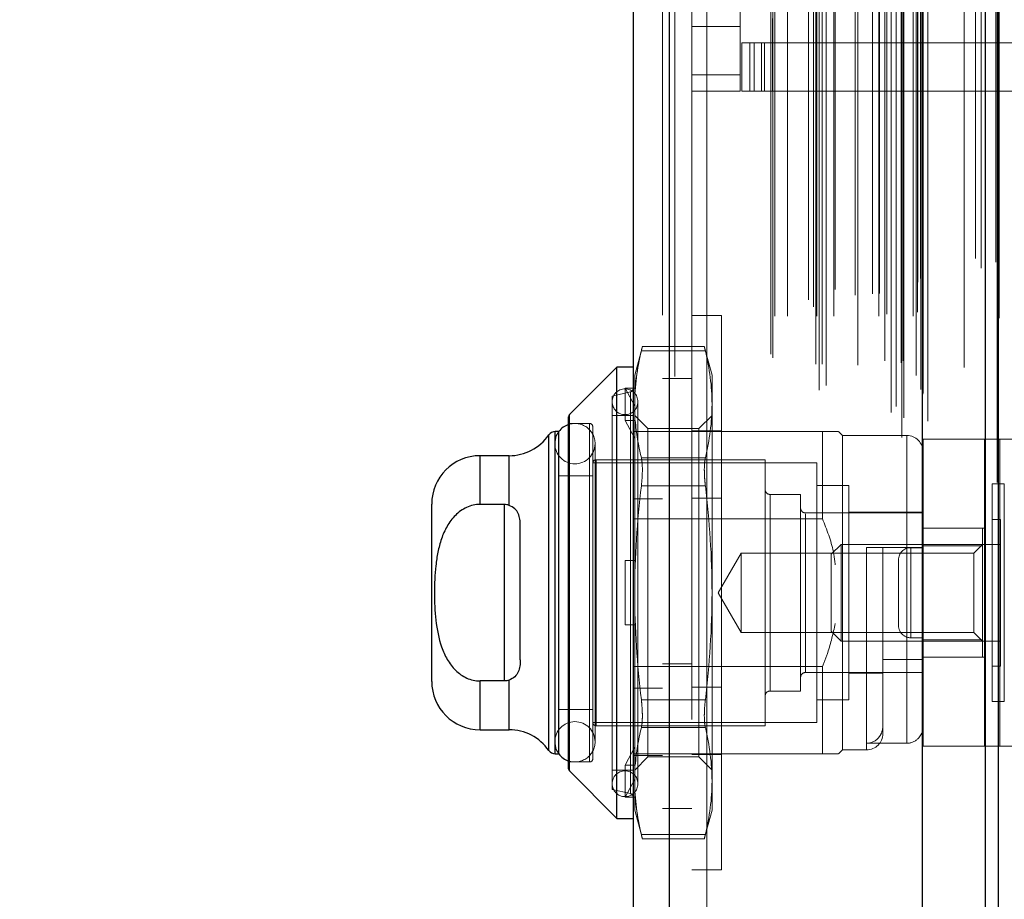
# Model space of a CAD drawing. Header units: inches. Extents: x 0.2 to 10.8, y 0.2 to 8.2.
# Tile 114 of 145: x 5.84 to 5.973, y 3.234 to 3.354. Entities that reach past the tile are written whole.
import ezdxf

# ---------------------------------------------------------------- set-up
doc = ezdxf.new("R2010")
doc.units = ezdxf.units.IN
doc.header["$MEASUREMENT"] = 0
doc.linetypes.add('HIDDEN', pattern=[0.07500000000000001, 0.05, -0.025])
doc.layers.add('DIMENSIONS', color=140, linetype='Continuous')
doc.styles.add('SLDTEXTSTYLE0', font='TXT', dxfattribs={"width": 0.7})
doc.dimstyles.new('SLDDIMSTYLE0', dxfattribs={"dimtxt": 0.0849609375, "dimasz": 0.13, "dimexe": 0, "dimexo": 0.0625, "dimgap": 0.021240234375, "dimtad": 0, "dimtih": 1, "dimtoh": 1, "dimlfac": 18, "dimrnd": 1e-09, "dimzin": 12, "dimdsep": 46, "dimtxsty": 'SLDTEXTSTYLE0', "dimsah": 1, "dimcen": 0.09, "dimadec": 0, "dimazin": 3, "dimtfac": 1, "dimtofl": 0, "dimtmove": 0, "dimatfit": 3, "dimfxl": 0, "dimfrac": 2, "dimtolj": 1, "dimtzin": 12, "dimarcsym": 0})

# ---------------------------------------------------------------- blocks, each defined once
blk = doc.blocks.new('_D_18')
at = {"layer": 'DIMENSIONS'}
for p, q in [((5.941035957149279, 4.907140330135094), (5.512801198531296, 4.907140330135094)), ((5.637801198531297, 4.907140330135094), (5.637801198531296, 4.093878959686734)), ((5.476227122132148, 3.939828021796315), (5.447697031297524, 3.939828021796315)), ((5.447697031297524, 3.939828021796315), (5.447697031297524, 3.804797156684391)), ((5.799375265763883, 3.939828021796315), (5.827905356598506, 3.939828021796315)), ((5.827905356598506, 3.939828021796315), (5.827905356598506, 3.804797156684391)), ((5.447697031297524, 3.804797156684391), (5.476227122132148, 3.804797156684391)), ((5.827905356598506, 3.804797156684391), (5.799375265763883, 3.804797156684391)), ((5.637801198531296, 3.213584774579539), (5.637801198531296, 3.785777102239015)), ((5.941035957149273, 3.213584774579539), (5.512801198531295, 3.213584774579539))]:
    blk.add_line(p, q, dxfattribs=at)
for points in [[(5.637801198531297, 4.907140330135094), (5.617801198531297, 4.777140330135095), (5.657801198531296, 4.777140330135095)], [(5.637801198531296, 3.213584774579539), (5.657801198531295, 3.343584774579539), (5.617801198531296, 3.343584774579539)]]:
    blk.add_solid(points, dxfattribs=at)
at = {"layer": 'DIMENSIONS', "char_height": 0.08333333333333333, "attachment_point": 1, "style": 'SLDTEXTSTYLE0'}
for s, insert in [('30.48', (5.476227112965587, 4.066270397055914)), ('774.3', (5.476227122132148, 3.912219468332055))]:
    blk.add_mtext(s, dxfattribs=dict(at, insert=insert))
blk = doc.blocks.new('_D_19')
at = {"layer": 'DIMENSIONS'}
for p, q in [((5.920647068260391, 4.983973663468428), (5.139392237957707, 4.983973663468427)), ((5.264392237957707, 4.983973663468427), (5.264392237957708, 4.566917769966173)), ((5.102818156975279, 4.436786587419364), (5.074288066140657, 4.436786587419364)), ((5.074288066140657, 4.436786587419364), (5.074288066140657, 4.301755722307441)), ((5.425966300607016, 4.436786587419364), (5.454496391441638, 4.436786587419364)), ((5.454496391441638, 4.436786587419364), (5.454496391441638, 4.301755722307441)), ((5.074288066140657, 4.301755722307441), (5.102818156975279, 4.301755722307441)), ((5.454496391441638, 4.301755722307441), (5.425966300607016, 4.301755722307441)), ((5.26439223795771, 3.136695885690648), (5.264392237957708, 4.147704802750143)), ((5.920647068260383, 3.13669588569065), (5.139392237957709, 3.136695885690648))]:
    blk.add_line(p, q, dxfattribs=at)
for points in [[(5.264392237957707, 4.983973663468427), (5.244392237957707, 4.853973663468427), (5.284392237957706, 4.853973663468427)], [(5.26439223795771, 3.136695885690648), (5.28439223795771, 3.266695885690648), (5.244392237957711, 3.266695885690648)]]:
    blk.add_solid(points, dxfattribs=at)
at = {"layer": 'DIMENSIONS', "char_height": 0.08333333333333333, "attachment_point": 1, "style": 'SLDTEXTSTYLE0'}
for s, insert in [('33.25', (5.102818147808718, 4.563228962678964)), ('844.6', (5.102818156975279, 4.409178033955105)), ('OPENING', (5.002355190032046, 4.255127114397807))]:
    blk.add_mtext(s, dxfattribs=dict(at, insert=insert))

msp = doc.modelspace()

# ---------------------------------------------------------------- linework, layer by layer
at = {"color": 7, "linetype": 'Continuous', "lineweight": 25}
for p, q in [((5.97064706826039, 3.081751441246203), (5.97064706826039, 5.038695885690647)), ((5.972404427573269, 3.081751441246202), (5.972404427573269, 5.038868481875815)), ((5.962111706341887, 3.099154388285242), (5.962111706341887, 5.021559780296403)), ((5.927764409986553, 3.105210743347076), (5.927764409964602, 5.015503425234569)), ((5.922806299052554, 5.013539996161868), (5.922806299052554, 3.107174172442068)), ((5.920619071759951, 3.306485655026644), (5.914185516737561, 3.300052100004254)), ((5.922806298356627, 3.306485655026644), (5.920619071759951, 3.306485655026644)), ((5.920619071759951, 3.245243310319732), (5.920619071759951, 3.306485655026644)), ((5.914057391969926, 3.251986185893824), (5.914057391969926, 3.299742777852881)), ((5.914185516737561, 3.251676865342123), (5.914185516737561, 3.300052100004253)), ((5.911353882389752, 3.254460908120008), (5.911353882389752, 3.297268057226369)), ((5.91272537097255, 3.297736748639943), (5.912251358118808, 3.297736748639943)), ((5.912251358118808, 3.253992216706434), (5.912251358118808, 3.297736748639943)), ((5.912745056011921, 3.253992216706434), (5.912745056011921, 3.297736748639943)), ((5.90596902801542, 3.294455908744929), (5.902027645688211, 3.294455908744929)), ((5.902027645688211, 3.287844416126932), (5.902027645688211, 3.294455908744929)), ((5.90596902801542, 3.287722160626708), (5.90596902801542, 3.294455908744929)), ((5.895465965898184, 3.263834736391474), (5.895465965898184, 3.287894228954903)), ((5.905308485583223, 3.287844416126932), (5.902027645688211, 3.287844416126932)), ((5.905308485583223, 3.287844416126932), (5.905308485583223, 3.263884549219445)), ((5.907495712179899, 3.266739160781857), (5.907495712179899, 3.284989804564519)), ((5.905308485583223, 3.263884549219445), (5.902027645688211, 3.263884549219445)), ((5.902027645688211, 3.257273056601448), (5.902027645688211, 3.263884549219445)), ((5.90596902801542, 3.257273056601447), (5.90596902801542, 3.264006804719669)), ((5.902027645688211, 3.257273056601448), (5.90596902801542, 3.257273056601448)), ((5.912251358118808, 3.253992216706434), (5.91272537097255, 3.253992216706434)), ((5.914185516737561, 3.251676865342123), (5.920619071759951, 3.245243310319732)), ((5.920619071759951, 3.245243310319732), (5.922806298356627, 3.245243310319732))]:
    msp.add_line(p, q, dxfattribs=at)
at = {"color": 7, "linetype": 'HIDDEN', "lineweight": 18}
for p, q in [((5.972404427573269, 3.081751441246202), (5.972404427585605, 5.038868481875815)), ((5.972234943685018, 3.090840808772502), (5.972234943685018, 5.029873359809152)), ((5.959294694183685, 3.096931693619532), (5.959294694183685, 5.023782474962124)), ((5.959294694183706, 3.096931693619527), (5.959294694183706, 5.023782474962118)), ((5.959578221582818, 3.099601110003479), (5.959578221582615, 5.021113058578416)), ((5.962806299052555, 3.09915438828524), (5.962806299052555, 5.021559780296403)), ((5.957869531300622, 3.100310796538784), (5.957869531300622, 5.020403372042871)), ((5.959238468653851, 5.021053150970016), (5.959238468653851, 3.099661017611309)), ((5.970064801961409, 5.019903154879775), (5.970064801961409, 3.100818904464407)), ((5.958531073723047, 3.10114738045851), (5.958531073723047, 5.019592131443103)), ((5.948086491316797, 3.103353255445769), (5.948086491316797, 5.017360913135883)), ((5.961861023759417, 3.103453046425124), (5.961861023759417, 5.017261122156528)), ((5.961861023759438, 3.103453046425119), (5.961861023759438, 5.017261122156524)), ((5.962162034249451, 3.102810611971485), (5.962162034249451, 5.017903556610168)), ((5.962179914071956, 3.102950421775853), (5.962179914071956, 5.017763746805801)), ((5.949040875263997, 3.103969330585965), (5.949040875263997, 5.016742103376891)), ((5.956270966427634, 5.016467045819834), (5.956270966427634, 3.104252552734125)), ((5.927764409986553, 5.015503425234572), (5.927764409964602, 3.105210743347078)), ((5.92845900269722, 3.105210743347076), (5.928459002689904, 5.015503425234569)), ((5.92845900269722, 5.015503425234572), (5.928459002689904, 3.105210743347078)), ((5.947299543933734, 5.014672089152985), (5.947299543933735, 3.106039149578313)), ((5.957848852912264, 3.105342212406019), (5.957848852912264, 5.015371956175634)), ((5.926806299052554, 5.013539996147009), (5.926806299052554, 3.107174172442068)), ((5.948476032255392, 3.106888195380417), (5.948476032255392, 5.013825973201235)), ((5.941509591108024, 3.108243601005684), (5.941509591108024, 5.012470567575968)), ((5.941798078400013, 3.107756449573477), (5.941798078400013, 5.012957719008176)), ((5.967773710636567, 5.012369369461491), (5.967773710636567, 3.108328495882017)), ((5.942065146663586, 3.113388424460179), (5.942065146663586, 5.007325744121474)), ((5.942065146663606, 3.113388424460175), (5.942065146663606, 5.007325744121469)), ((5.943753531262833, 3.113388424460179), (5.943753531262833, 5.007325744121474)), ((5.947635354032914, 5.006883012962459), (5.947635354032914, 3.113831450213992)), ((5.947776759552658, 3.113388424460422), (5.947776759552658, 5.007325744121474)), ((5.950073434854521, 3.113388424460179), (5.950073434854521, 5.007325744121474)), ((5.953321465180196, 5.006723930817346), (5.953321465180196, 3.113988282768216)), ((5.956187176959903, 3.113388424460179), (5.956187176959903, 5.007325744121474)), ((5.956969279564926, 5.007325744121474), (5.956969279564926, 3.113388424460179)), ((5.956969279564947, 3.113388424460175), (5.956969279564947, 5.007325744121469)), ((5.957247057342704, 3.113666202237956), (5.957247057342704, 5.007047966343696)), ((5.959191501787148, 5.007047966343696), (5.959191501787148, 3.113666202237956)), ((5.959469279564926, 3.113388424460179), (5.959469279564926, 5.007325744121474)), ((5.959469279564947, 5.007325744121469), (5.959469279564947, 3.113388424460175)), ((5.96085169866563, 3.113388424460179), (5.96085169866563, 5.007325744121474)), ((5.960851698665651, 3.113388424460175), (5.960851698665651, 5.007325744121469)), ((5.96141372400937, 3.113943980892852), (5.96141372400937, 5.006770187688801)), ((5.961413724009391, 3.113943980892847), (5.961413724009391, 5.006770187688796)), ((5.972525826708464, 3.113134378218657), (5.972525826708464, 5.007579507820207)), ((5.946625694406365, 3.115632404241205), (5.946625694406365, 5.005081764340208)), ((5.961250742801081, 5.005329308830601), (5.961250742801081, 3.115384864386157)), ((5.950252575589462, 3.116991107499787), (5.950252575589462, 5.00372791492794)), ((5.952956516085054, 3.116251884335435), (5.952956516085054, 5.004462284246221)), ((5.952956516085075, 3.11625188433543), (5.952956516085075, 5.004462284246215)), ((5.955326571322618, 3.116415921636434), (5.955326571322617, 5.004297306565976)), ((5.961460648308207, 3.117997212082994), (5.961460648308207, 5.002716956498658)), ((5.961460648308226, 3.117997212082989), (5.961460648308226, 5.002716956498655)), ((5.961825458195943, 3.118512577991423), (5.961825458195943, 5.002201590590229)), ((5.961825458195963, 3.118512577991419), (5.961825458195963, 5.002201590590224)), ((5.972042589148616, 3.120720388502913), (5.972042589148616, 4.999970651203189)), ((5.969286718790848, 3.121239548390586), (5.969286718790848, 4.999474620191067)), ((5.930806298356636, 4.958662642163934), (5.930806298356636, 3.162051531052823)), ((5.932806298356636, 4.958662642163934), (5.932806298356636, 3.162051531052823)), ((5.932806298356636, 4.958662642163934), (5.932806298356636, 3.162051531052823)), ((5.932806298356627, 3.162051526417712), (5.932806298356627, 4.958662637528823)), ((5.932806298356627, 3.162051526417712), (5.932806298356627, 4.958662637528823)), ((5.937367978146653, 3.346135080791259), (5.937367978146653, 3.448934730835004)), ((5.941742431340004, 3.353790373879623), (5.941742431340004, 3.35050953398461)), ((5.930806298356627, 3.352696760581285), (5.937367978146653, 3.352696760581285)), ((5.937586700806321, 3.343947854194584), (5.937586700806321, 3.35050953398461)), ((5.937586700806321, 3.35050953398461), (5.938680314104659, 3.35050953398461)), ((5.938680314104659, 3.343947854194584), (5.938680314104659, 3.35050953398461)), ((5.939249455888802, 3.35050953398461), (5.938680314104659, 3.35050953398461)), ((5.938680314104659, 3.343947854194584), (5.938680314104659, 3.35050953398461)), ((5.939249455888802, 3.343947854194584), (5.939249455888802, 3.35050953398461)), ((5.939249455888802, 3.35050953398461), (5.940241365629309, 3.35050953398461)), ((5.940241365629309, 3.343947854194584), (5.940241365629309, 3.35050953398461)), ((6.000477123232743, 3.35050953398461), (5.940241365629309, 3.35050953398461)), ((5.940648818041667, 3.35050953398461), (5.940648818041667, 3.343947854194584)), ((5.941742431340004, 3.35050953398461), (5.941742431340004, 3.343947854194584)), ((5.930806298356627, 3.346135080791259), (5.937367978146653, 3.346135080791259)), ((5.930806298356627, 3.346135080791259), (5.937367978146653, 3.346135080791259)), ((5.937367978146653, 3.346135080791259), (5.937367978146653, 3.343947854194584)), ((5.930806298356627, 3.343947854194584), (5.937367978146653, 3.343947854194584)), ((5.938680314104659, 3.343947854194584), (5.937586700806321, 3.343947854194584)), ((5.939249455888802, 3.343947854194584), (5.938680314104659, 3.343947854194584)), ((5.940241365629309, 3.343947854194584), (5.939249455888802, 3.343947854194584)), ((5.940241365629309, 3.343947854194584), (6.000477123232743, 3.343947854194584)), ((5.934806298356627, 3.313475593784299), (5.930806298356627, 3.313475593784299)), ((5.934806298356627, 3.313475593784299), (5.934806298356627, 3.238253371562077)), ((5.924067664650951, 3.309283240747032), (5.923025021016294, 3.305392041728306)), ((5.923930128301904, 3.30869717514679), (5.932618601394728, 3.308697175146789)), ((5.923930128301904, 3.308697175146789), (5.932618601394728, 3.308697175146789)), ((5.932494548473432, 3.309283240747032), (5.924054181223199, 3.309283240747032)), ((5.933523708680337, 3.305392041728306), (5.93248106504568, 3.309283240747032)), ((5.923025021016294, 3.303341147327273), (5.923025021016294, 3.305392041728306)), ((5.930806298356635, 3.304912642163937), (5.926806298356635, 3.304912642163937)), ((5.933523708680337, 3.301436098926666), (5.933523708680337, 3.305392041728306)), ((5.92171268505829, 3.29924887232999), (5.92171268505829, 3.303623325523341)), ((5.92171268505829, 3.303623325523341), (5.923111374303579, 3.303623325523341)), ((5.923025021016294, 3.301161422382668), (5.92171268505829, 3.303623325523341)), ((5.923111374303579, 3.303623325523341), (5.923025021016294, 3.303341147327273)), ((5.923025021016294, 3.303341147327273), (5.923025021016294, 3.301161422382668)), ((5.922467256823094, 3.303126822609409), (5.919962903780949, 3.302548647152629)), ((5.919962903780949, 3.249180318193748), (5.919962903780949, 3.302548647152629)), ((5.922467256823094, 3.248602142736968), (5.922467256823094, 3.303028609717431)), ((5.923025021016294, 3.301161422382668), (5.923025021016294, 3.298966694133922)), ((5.923462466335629, 3.249945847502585), (5.923462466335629, 3.301783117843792)), ((5.933523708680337, 3.275864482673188), (5.933523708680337, 3.301436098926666)), ((5.914185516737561, 3.300052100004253), (5.914185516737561, 3.251676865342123)), ((5.922806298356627, 3.299923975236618), (5.919962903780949, 3.299923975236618)), ((5.924801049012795, 3.298147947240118), (5.923025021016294, 3.299923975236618)), ((5.933523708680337, 3.299923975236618), (5.931747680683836, 3.298147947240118)), ((5.916900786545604, 3.29883036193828), (5.914057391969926, 3.29883036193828)), ((5.916900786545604, 3.252898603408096), (5.916900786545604, 3.29883036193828)), ((5.917338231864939, 3.253336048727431), (5.917338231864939, 3.298392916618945)), ((5.92171268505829, 3.29924887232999), (5.923111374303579, 3.29924887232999)), ((5.923025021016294, 3.296786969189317), (5.92171268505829, 3.29924887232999)), ((5.923111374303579, 3.29924887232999), (5.923025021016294, 3.298966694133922)), ((5.923025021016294, 3.275864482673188), (5.923025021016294, 3.298966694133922)), ((5.924801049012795, 3.295162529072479), (5.924801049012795, 3.298147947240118)), ((5.931747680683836, 3.298147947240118), (5.924801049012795, 3.298147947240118)), ((5.931747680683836, 3.295162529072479), (5.931747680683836, 3.298147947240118)), ((5.911353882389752, 3.297268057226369), (5.911353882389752, 3.254460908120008)), ((5.912251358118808, 3.297736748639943), (5.912251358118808, 3.253992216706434)), ((5.912745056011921, 3.297736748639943), (5.91272537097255, 3.297736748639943)), ((5.926806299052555, 3.297736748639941), (5.922806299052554, 3.297736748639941)), ((5.948506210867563, 3.297736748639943), (5.926806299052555, 3.297736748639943)), ((5.934806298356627, 3.297836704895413), (5.930806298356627, 3.297836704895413)), ((5.948506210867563, 3.285887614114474), (5.948506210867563, 3.297736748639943)), ((5.951240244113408, 3.297189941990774), (5.950693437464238, 3.297736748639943)), ((5.951240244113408, 3.254539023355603), (5.951240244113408, 3.297189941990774)), ((5.959989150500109, 3.297189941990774), (5.951240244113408, 3.297189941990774)), ((5.959989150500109, 3.255437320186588), (5.959989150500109, 3.297089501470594)), ((5.962176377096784, 3.255032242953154), (5.962176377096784, 3.29669890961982)), ((5.962176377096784, 3.29669890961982), (5.972594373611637, 3.29669890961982)), ((5.970509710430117, 3.255032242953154), (5.970509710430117, 3.29669890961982)), ((5.972594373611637, 3.255032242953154), (5.972594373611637, 3.29669890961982)), ((5.972594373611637, 3.29669890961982), (5.987522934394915, 3.29669890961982)), ((5.912178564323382, 3.296096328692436), (5.912178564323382, 3.255632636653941)), ((5.91764663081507, 3.255632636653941), (5.91764663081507, 3.296096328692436)), ((5.902027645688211, 3.294455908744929), (5.902027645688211, 3.287844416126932)), ((5.90596902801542, 3.294455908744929), (5.90596902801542, 3.287722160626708)), ((5.923930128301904, 3.294175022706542), (5.932618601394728, 3.294175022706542)), ((5.923930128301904, 3.294175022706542), (5.932618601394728, 3.294175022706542)), ((5.924801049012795, 3.253581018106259), (5.924801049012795, 3.295162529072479)), ((5.931747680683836, 3.253581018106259), (5.931747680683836, 3.295162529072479)), ((5.947740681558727, 3.293471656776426), (5.917338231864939, 3.293471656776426)), ((5.917775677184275, 3.257819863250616), (5.917775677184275, 3.29390910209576)), ((5.940741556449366, 3.29390910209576), (5.917775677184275, 3.29390910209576)), ((5.940741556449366, 3.257819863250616), (5.940741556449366, 3.29390910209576)), ((5.947740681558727, 3.258257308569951), (5.947740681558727, 3.293471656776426)), ((5.917338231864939, 3.291721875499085), (5.912745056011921, 3.291721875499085)), ((5.923930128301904, 3.290386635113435), (5.932618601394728, 3.290386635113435)), ((5.923930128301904, 3.290386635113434), (5.932618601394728, 3.290386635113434)), ((5.952115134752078, 3.29040953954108), (5.947740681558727, 3.29040953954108)), ((5.952115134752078, 3.261319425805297), (5.952115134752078, 3.29040953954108)), ((5.971581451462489, 3.261100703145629), (5.971581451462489, 3.290628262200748)), ((5.973209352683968, 3.290628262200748), (5.971581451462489, 3.290628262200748)), ((5.973209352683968, 3.261100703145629), (5.973209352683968, 3.290628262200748)), ((5.926806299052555, 3.288597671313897), (5.922806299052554, 3.288597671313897)), ((5.934806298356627, 3.288697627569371), (5.930806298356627, 3.288697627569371)), ((5.941397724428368, 3.262522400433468), (5.941397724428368, 3.289206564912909)), ((5.945553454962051, 3.289206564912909), (5.941397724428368, 3.289206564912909)), ((5.945553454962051, 3.262522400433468), (5.945553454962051, 3.289206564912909)), ((5.905308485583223, 3.287844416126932), (5.905308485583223, 3.263884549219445)), ((5.962176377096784, 3.286691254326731), (5.946209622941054, 3.286691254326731)), ((5.946209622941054, 3.265037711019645), (5.946209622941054, 3.286590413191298)), ((5.962176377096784, 3.286800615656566), (5.952115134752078, 3.286800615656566)), ((5.948506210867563, 3.285887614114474), (5.922806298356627, 3.285887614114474)), ((5.962176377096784, 3.284615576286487), (5.970509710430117, 3.284615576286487)), ((5.970269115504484, 3.28461338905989), (5.962176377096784, 3.28461338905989)), ((5.970269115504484, 3.282242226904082), (5.970269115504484, 3.28461338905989)), ((5.972675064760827, 3.285816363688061), (5.971581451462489, 3.285816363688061)), ((5.972675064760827, 3.265912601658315), (5.972675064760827, 3.285816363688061)), ((5.951051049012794, 3.282426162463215), (5.949709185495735, 3.281084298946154)), ((5.951051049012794, 3.269302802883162), (5.951051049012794, 3.282426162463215)), ((5.972675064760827, 3.282426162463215), (5.951051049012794, 3.282426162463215)), ((5.95452108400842, 3.281988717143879), (5.95452108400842, 3.254636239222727)), ((5.959989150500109, 3.281988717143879), (5.95452108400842, 3.281988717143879)), ((5.956708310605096, 3.256726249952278), (5.956708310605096, 3.281988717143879)), ((5.960509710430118, 3.281976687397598), (5.960509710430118, 3.269754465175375)), ((5.960509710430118, 3.281976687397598), (5.962176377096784, 3.281976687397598)), ((5.960509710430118, 3.269754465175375), (5.960509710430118, 3.281976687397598)), ((5.970269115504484, 3.282242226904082), (5.962176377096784, 3.282242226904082)), ((5.970269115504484, 3.282426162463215), (5.969084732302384, 3.281241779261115)), ((5.970269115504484, 3.269486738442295), (5.970269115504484, 3.282242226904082)), ((5.937462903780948, 3.281241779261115), (5.934358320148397, 3.275864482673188)), ((5.937462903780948, 3.270487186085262), (5.937462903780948, 3.281241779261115)), ((5.969084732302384, 3.281241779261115), (5.937462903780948, 3.281241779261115)), ((5.949709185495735, 3.270644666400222), (5.949709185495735, 3.281084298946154)), ((5.969084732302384, 3.270487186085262), (5.969084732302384, 3.281241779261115)), ((5.92171268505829, 3.271490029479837), (5.92171268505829, 3.280238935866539)), ((5.92171268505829, 3.280238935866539), (5.923025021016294, 3.280238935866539)), ((5.923111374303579, 3.280238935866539), (5.923025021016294, 3.280238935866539)), ((5.958843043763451, 3.280310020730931), (5.958843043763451, 3.271421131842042)), ((5.923025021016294, 3.252762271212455), (5.923025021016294, 3.275864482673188)), ((5.933523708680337, 3.250292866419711), (5.933523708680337, 3.275864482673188)), ((5.934358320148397, 3.275864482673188), (5.937462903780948, 3.270487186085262)), ((5.92171268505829, 3.271490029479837), (5.923025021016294, 3.271490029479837)), ((5.923111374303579, 3.271490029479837), (5.923025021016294, 3.271490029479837)), ((5.937462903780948, 3.270487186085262), (5.969084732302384, 3.270487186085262)), ((5.949709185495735, 3.270644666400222), (5.951051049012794, 3.269302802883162)), ((5.969084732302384, 3.270487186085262), (5.970269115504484, 3.269302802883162)), ((5.951051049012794, 3.269302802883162), (5.972675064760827, 3.269302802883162)), ((5.960509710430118, 3.269754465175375), (5.962176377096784, 3.269754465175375)), ((5.970269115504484, 3.269486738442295), (5.962176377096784, 3.269486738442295)), ((5.970269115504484, 3.267115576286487), (5.970269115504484, 3.269486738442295)), ((5.930806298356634, 3.266218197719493), (5.926806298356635, 3.266218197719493)), ((5.962176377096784, 3.266803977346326), (5.956708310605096, 3.266803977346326)), ((5.962176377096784, 3.267115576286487), (5.970509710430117, 3.267115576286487)), ((5.971581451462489, 3.265912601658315), (5.972675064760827, 3.265912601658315)), ((5.948506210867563, 3.265841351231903), (5.922806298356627, 3.265841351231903)), ((5.946209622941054, 3.265037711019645), (5.962176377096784, 3.265037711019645)), ((5.948506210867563, 3.253992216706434), (5.948506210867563, 3.265841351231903)), ((5.952115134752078, 3.264928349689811), (5.956708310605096, 3.264928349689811)), ((5.902027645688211, 3.263884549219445), (5.902027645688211, 3.257273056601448)), ((5.90596902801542, 3.264006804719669), (5.90596902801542, 3.257273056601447)), ((5.926806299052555, 3.262931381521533), (5.922806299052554, 3.262931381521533)), ((5.934806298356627, 3.263031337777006), (5.930806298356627, 3.263031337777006)), ((5.941397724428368, 3.262522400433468), (5.945553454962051, 3.262522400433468)), ((5.923930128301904, 3.261342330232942), (5.932618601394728, 3.261342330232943)), ((5.923930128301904, 3.261342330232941), (5.932618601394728, 3.261342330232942)), ((5.947740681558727, 3.261319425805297), (5.952115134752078, 3.261319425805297)), ((5.971581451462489, 3.261100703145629), (5.973209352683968, 3.261100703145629)), ((5.912745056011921, 3.260007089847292), (5.917338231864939, 3.260007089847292)), ((5.917338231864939, 3.258257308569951), (5.947740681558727, 3.258257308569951)), ((5.917775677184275, 3.257819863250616), (5.940741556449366, 3.257819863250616)), ((5.923930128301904, 3.257553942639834), (5.932618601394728, 3.257553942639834)), ((5.923930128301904, 3.257553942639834), (5.932618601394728, 3.257553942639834)), ((5.959989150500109, 3.255437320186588), (5.95452108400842, 3.255437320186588)), ((5.91272537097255, 3.253992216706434), (5.912745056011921, 3.253992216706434)), ((5.92171268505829, 3.252480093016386), (5.923025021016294, 3.25494199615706)), ((5.948506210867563, 3.253992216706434), (5.922806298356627, 3.253992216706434)), ((5.934806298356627, 3.253892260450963), (5.930806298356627, 3.253892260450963)), ((5.950693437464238, 3.253992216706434), (5.951240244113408, 3.254539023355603)), ((5.951240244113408, 3.254539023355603), (5.95452108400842, 3.254539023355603)), ((5.962176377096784, 3.255032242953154), (5.972594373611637, 3.255032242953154)), ((5.972594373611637, 3.255032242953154), (5.987522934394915, 3.255032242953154)), ((5.914057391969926, 3.252898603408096), (5.916900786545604, 3.252898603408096)), ((5.926806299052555, 3.253792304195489), (5.922806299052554, 3.253792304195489)), ((5.923025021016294, 3.251804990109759), (5.924801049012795, 3.253581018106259)), ((5.923111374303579, 3.252480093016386), (5.923025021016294, 3.252762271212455)), ((5.923025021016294, 3.252762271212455), (5.923025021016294, 3.250567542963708)), ((5.924801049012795, 3.253581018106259), (5.931747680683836, 3.253581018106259)), ((5.931747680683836, 3.253581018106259), (5.933523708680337, 3.251804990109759)), ((5.919962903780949, 3.251804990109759), (5.922806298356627, 3.251804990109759)), ((5.923111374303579, 3.252480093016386), (5.92171268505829, 3.252480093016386)), ((5.92171268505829, 3.252480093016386), (5.92171268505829, 3.248105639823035)), ((5.92171268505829, 3.248105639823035), (5.923025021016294, 3.250567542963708)), ((5.923025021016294, 3.248387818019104), (5.923025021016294, 3.250567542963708)), ((5.933523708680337, 3.24633692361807), (5.933523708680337, 3.250292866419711)), ((5.919962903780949, 3.249180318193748), (5.922467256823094, 3.248602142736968)), ((5.923111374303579, 3.248105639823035), (5.92171268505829, 3.248105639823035)), ((5.923111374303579, 3.248105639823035), (5.923025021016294, 3.248387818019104)), ((5.923025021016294, 3.24633692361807), (5.923025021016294, 3.248387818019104)), ((5.923025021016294, 3.24633692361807), (5.924067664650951, 3.242445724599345)), ((5.926806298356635, 3.246579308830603), (5.930806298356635, 3.246579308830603)), ((5.93248106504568, 3.242445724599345), (5.933523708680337, 3.24633692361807)), ((5.923930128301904, 3.243031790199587), (5.932618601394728, 3.243031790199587)), ((5.923930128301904, 3.243031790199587), (5.932618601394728, 3.243031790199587)), ((5.924054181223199, 3.242445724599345), (5.932494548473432, 3.242445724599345)), ((5.930806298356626, 3.238253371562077), (5.934806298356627, 3.238253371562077))]:
    msp.add_line(p, q, dxfattribs=at)
at = {"color": 7, "linetype": 'HIDDEN', "lineweight": 18, "flags": 128}
for points in [[(5.967781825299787, 5.006442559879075), (5.967781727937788, 4.068021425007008), (5.967781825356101, 3.114270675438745)], [(5.967781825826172, 5.006444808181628), (5.967781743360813, 4.079964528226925), (5.967781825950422, 3.114270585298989)], [(5.972525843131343, 3.113145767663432), (5.972526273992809, 4.021134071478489), (5.972525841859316, 5.007580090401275)], [(5.91272537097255, 3.297736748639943), (5.912386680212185, 3.297142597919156), (5.912178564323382, 3.296096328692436)], [(5.912178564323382, 3.255632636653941), (5.912386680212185, 3.254586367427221), (5.91272537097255, 3.253992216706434)]]:
    msp.add_lwpolyline(points, dxfattribs=at)
at = {"color": 7, "linetype": 'HIDDEN', "lineweight": 18}
for centre, radius, start, end in [((5.92171268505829, 3.301783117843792), 0.001749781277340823, 0, 180), ((5.922368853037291, 3.30355305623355), 0.0004374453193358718, 283.000000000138, 359.9999999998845), ((5.92171268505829, 3.301783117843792), 0.001749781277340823, 180, 0), ((5.914912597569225, 3.296096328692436), 0.002734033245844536, 0, 108.2280527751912), ((5.916900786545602, 3.298392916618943), 0.0004374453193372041, 3.48995904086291e-10, 89.99999999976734), ((5.959989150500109, 3.295002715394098), 0.002187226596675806, 0, 90), ((5.914912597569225, 3.296096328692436), 0.002734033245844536, 180, 0), ((5.917775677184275, 3.293471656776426), 0.0004374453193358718, 90, 180), ((5.941397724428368, 3.289862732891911), 0.0006561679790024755, 180, 270.0000000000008), ((5.946209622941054, 3.287347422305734), 0.0006561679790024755, 180, 270.0000000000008), ((5.960509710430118, 3.280310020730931), 0.001666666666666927, 90, 180), ((5.960509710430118, 3.271421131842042), 0.001666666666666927, 180, 270.0000000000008), ((5.946209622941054, 3.264381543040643), 0.0006561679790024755, 90, 180), ((5.941397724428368, 3.261866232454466), 0.0006561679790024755, 90, 180), ((5.914912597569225, 3.255632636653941), 0.002734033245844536, 0, 180), ((5.917775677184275, 3.258257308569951), 0.0004374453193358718, 180, 270.0000000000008), ((5.95452108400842, 3.256726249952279), 0.002187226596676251, 270.0000000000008, 359.9999999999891), ((5.914912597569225, 3.255632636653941), 0.002734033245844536, 251.7719472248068, 0), ((5.916900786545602, 3.253336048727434), 0.0004374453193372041, 270.0000000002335, 359.99999999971), ((5.92171268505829, 3.249945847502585), 0.001749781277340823, 0, 180), ((5.92171268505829, 3.249945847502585), 0.001749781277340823, 180, 0), ((5.922368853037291, 3.248175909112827), 0.0004374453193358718, 0, 76.99999999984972)]:
    msp.add_arc(centre, radius, start, end, dxfattribs=at)
at = {"color": 7, "linetype": 'Continuous', "lineweight": 25}
for centre, radius, start, end in [((5.914494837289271, 3.299742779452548), 0.0004374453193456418, 135.0000000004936, 179.9999999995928), ((5.914912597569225, 3.296096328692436), 0.002734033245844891, 108.2280527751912, 143.1301023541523), ((5.90596902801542, 3.301017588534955), 0.006561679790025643, 270.0000000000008, 325.1500954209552), ((5.912251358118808, 3.296643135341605), 0.001093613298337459, 90, 145.1500954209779), ((5.902027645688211, 3.287894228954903), 0.006561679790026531, 90, 179.9999999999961), ((5.902027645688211, 3.263834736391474), 0.006561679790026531, 180.0000000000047, 270.0000000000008), ((5.90596902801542, 3.250711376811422), 0.006561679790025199, 34.84990457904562, 90), ((5.912251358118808, 3.255085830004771), 0.001093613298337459, 214.8499045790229, 270.0000000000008), ((5.914912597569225, 3.255632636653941), 0.002734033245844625, 216.8698976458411, 251.7719472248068), ((5.914494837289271, 3.251986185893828), 0.0004374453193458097, 180.0000000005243, 224.9999999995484)]:
    msp.add_arc(centre, radius, start, end, dxfattribs=at)
at = {"color": 7, "linetype": 'HIDDEN', "lineweight": 18}
for points in [[(5.923025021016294, 3.301436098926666), (5.923025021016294, 3.303865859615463), (5.923359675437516, 3.306285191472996), (5.923930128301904, 3.308697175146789)], [(5.923111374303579, 3.303623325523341), (5.923244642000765, 3.30532024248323), (5.923531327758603, 3.30701097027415), (5.923930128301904, 3.30869717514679)], [(5.933523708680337, 3.301436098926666), (5.933523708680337, 3.303865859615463), (5.933189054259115, 3.306285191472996), (5.932618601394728, 3.308697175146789)], [(5.932618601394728, 3.294175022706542), (5.933189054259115, 3.296587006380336), (5.933523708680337, 3.299006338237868), (5.933523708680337, 3.301436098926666)], [(5.923930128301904, 3.294175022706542), (5.923531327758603, 3.295861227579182), (5.923244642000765, 3.297551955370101), (5.923111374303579, 3.29924887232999)], [(5.923930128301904, 3.290386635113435), (5.923359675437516, 3.285562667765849), (5.923025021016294, 3.280724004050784), (5.923025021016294, 3.275864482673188)], [(5.933523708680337, 3.275864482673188), (5.933523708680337, 3.280724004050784), (5.933189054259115, 3.285562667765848), (5.932618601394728, 3.290386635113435)], [(5.923025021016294, 3.275864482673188), (5.923025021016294, 3.271004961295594), (5.923359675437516, 3.266166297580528), (5.923930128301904, 3.261342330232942)], [(5.932618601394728, 3.261342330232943), (5.933189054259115, 3.266166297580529), (5.933523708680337, 3.271004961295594), (5.933523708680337, 3.275864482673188)], [(5.923930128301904, 3.257553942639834), (5.923531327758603, 3.255867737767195), (5.923244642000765, 3.254177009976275), (5.923111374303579, 3.252480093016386)], [(5.933523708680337, 3.250292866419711), (5.933523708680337, 3.252722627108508), (5.933189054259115, 3.255141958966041), (5.932618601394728, 3.257553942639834)], [(5.923930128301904, 3.243031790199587), (5.923359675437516, 3.24544377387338), (5.923025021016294, 3.247863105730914), (5.923025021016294, 3.250292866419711)], [(5.932618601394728, 3.243031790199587), (5.933189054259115, 3.245443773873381), (5.933523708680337, 3.247863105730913), (5.933523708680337, 3.250292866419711)], [(5.923111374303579, 3.248105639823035), (5.923244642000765, 3.246408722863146), (5.923531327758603, 3.244717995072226), (5.923930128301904, 3.243031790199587)]]:
    msp.add_open_spline(points, degree=3, dxfattribs=at)
for points, knots in [([(5.924054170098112, 3.309225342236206), (5.924057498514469, 3.309239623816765), (5.924068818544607, 3.309288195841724), (5.924003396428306, 3.309007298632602), (5.923939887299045, 3.308738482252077), (5.923930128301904, 3.30869717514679)], [0, 0, 0, 0, 0.2606228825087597, 0.8863851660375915, 1, 1, 1, 1]), ([(5.932618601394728, 3.308697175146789), (5.932567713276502, 3.308913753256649), (5.932486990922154, 3.309257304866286), (5.932492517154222, 3.309233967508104), (5.932494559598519, 3.309225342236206)], [0, 0, 0, 0, 0.6304092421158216, 1, 1, 1, 1]), ([(5.950631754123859, 3.297736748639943), (5.950595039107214, 3.297736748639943), (5.95051261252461, 3.297736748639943), (5.949566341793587, 3.297736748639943), (5.948755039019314, 3.297736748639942), (5.948506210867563, 3.297736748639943)], [0, 0, 0, 0, 0.3576770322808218, 0.8029982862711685, 1, 1, 1, 1]), ([(5.923930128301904, 3.294175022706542), (5.923975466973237, 3.293983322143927), (5.924009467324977, 3.293752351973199), (5.924055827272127, 3.293212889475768), (5.924067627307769, 3.2929051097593), (5.924067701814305, 3.292245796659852), (5.924055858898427, 3.291885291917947), (5.924009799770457, 3.291150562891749), (5.923975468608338, 3.290770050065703), (5.923930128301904, 3.290386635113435)], [0, 0, 0, 0, 0.25, 0.25, 0.5, 0.5, 0.75, 0.75, 1, 1, 1, 1]), ([(5.932618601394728, 3.290386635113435), (5.932573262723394, 3.290770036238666), (5.932539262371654, 3.29114614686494), (5.932492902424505, 3.291883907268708), (5.932481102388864, 3.292242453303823), (5.932481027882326, 3.292902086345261), (5.932492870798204, 3.29321164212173), (5.932538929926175, 3.293749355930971), (5.932573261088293, 3.293983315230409), (5.932618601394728, 3.294175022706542)], [0, 0, 0, 0, 0.25, 0.25, 0.5, 0.5, 0.75, 0.75, 1, 1, 1, 1]), ([(5.948506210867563, 3.285887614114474), (5.949104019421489, 3.284421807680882), (5.94993093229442, 3.28239424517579), (5.950182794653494, 3.280231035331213), (5.950252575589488, 3.27963169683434)], [0, 0, 0, 0, 0.7229401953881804, 0.9999999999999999, 0.9999999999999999, 0.9999999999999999, 0.9999999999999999]), ([(5.959989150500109, 3.281988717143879), (5.960285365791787, 3.281988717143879), (5.960576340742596, 3.281988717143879), (5.961112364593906, 3.281988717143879), (5.961355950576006, 3.281988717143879), (5.961754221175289, 3.281988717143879), (5.961912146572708, 3.281988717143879), (5.962122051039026, 3.281988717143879), (5.962176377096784, 3.281988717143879), (5.962176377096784, 3.281988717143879)], [0, 0, 0, 0, 0.25, 0.25, 0.5, 0.5, 0.75, 0.75, 1, 1, 1, 1]), ([(5.950252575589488, 3.271672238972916), (5.949961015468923, 3.27034638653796), (5.949523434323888, 3.268356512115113), (5.94876072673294, 3.266470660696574), (5.948506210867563, 3.265841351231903)], [0, 0, 0, 0, 0.6662995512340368, 1, 1, 1, 1]), ([(5.923930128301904, 3.261342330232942), (5.923975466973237, 3.260958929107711), (5.924009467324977, 3.260582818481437), (5.924055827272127, 3.259845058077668), (5.924067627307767, 3.259486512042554), (5.924067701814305, 3.258826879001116), (5.924055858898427, 3.258517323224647), (5.924009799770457, 3.257979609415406), (5.923975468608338, 3.257745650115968), (5.923930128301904, 3.257553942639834)], [0, 0, 0, 0, 0.25, 0.25, 0.5, 0.5, 0.75, 0.75, 1, 1, 1, 1]), ([(5.932618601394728, 3.257553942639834), (5.932573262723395, 3.25774564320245), (5.932539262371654, 3.257976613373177), (5.932492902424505, 3.25851607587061), (5.932481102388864, 3.258823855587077), (5.932481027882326, 3.259483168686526), (5.932492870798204, 3.259843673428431), (5.932538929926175, 3.260578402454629), (5.932573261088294, 3.260958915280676), (5.932618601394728, 3.261342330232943)], [0, 0, 0, 0, 0.25, 0.25, 0.5, 0.5, 0.75, 0.75, 1, 1, 1, 1]), ([(5.956708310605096, 3.257732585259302), (5.956708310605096, 3.257436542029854), (5.956655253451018, 3.257146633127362), (5.956444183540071, 3.256596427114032), (5.95628805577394, 3.25634373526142), (5.955688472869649, 3.255698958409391), (5.955114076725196, 3.255437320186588), (5.95452108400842, 3.255437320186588)], [0, 0, 0, 0, 0.2499999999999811, 0.2499999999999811, 0.4999999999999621, 0.4999999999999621, 1, 1, 1, 1]), ([(5.962176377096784, 3.257732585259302), (5.962176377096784, 3.257436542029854), (5.962123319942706, 3.257146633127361), (5.96191225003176, 3.256596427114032), (5.961756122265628, 3.25634373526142), (5.961156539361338, 3.255698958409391), (5.960582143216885, 3.255437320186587), (5.959989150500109, 3.255437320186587)], [0, 0, 0, 0, 0.2500000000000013, 0.2500000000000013, 0.5000000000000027, 0.5000000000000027, 1, 1, 1, 1]), ([(5.950631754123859, 3.253992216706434), (5.950595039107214, 3.253992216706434), (5.95051261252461, 3.253992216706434), (5.949566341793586, 3.253992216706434), (5.948755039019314, 3.253992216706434), (5.948506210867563, 3.253992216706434)], [0, 0, 0, 0, 0.3576770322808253, 0.8029982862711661, 0.9999999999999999, 0.9999999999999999, 0.9999999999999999, 0.9999999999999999]), ([(5.923930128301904, 3.243031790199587), (5.92398101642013, 3.242815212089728), (5.924061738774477, 3.242471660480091), (5.924056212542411, 3.242494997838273), (5.924054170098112, 3.24250362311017)], [0, 0, 0, 0, 0.6304092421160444, 1, 1, 1, 1]), ([(5.932494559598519, 3.24250362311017), (5.932491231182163, 3.242489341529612), (5.932479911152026, 3.242440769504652), (5.932545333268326, 3.242721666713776), (5.932608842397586, 3.242990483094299), (5.932618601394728, 3.243031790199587)], [0, 0, 0, 0, 0.2606228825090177, 0.8863851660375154, 1, 1, 1, 1])]:
    msp.add_open_spline(points, degree=3, knots=knots, dxfattribs=at)
at = {"color": 7, "linetype": 'Continuous', "lineweight": 25}
for points, knots in [([(5.902027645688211, 3.287844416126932), (5.90171101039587, 3.287844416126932), (5.901401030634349, 3.287809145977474), (5.900793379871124, 3.287673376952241), (5.900492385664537, 3.287571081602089), (5.89992170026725, 3.287310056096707), (5.899652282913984, 3.28715252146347), (5.899141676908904, 3.286789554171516), (5.898900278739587, 3.286583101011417), (5.898238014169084, 3.285921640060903), (5.897865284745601, 3.2854136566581), (5.897241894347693, 3.284327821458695), (5.896994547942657, 3.283758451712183), (5.896588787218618, 3.282583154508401), (5.896430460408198, 3.281973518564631), (5.896183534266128, 3.280755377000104), (5.896093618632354, 3.280144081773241), (5.895890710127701, 3.278305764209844), (5.89584049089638, 3.277074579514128), (5.895841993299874, 3.274605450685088), (5.895894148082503, 3.273361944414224), (5.896172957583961, 3.270897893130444), (5.89640255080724, 3.269666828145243), (5.897015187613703, 3.267920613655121), (5.897266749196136, 3.267350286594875), (5.897893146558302, 3.266275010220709), (5.898263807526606, 3.265775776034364), (5.899153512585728, 3.264899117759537), (5.899652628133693, 3.264539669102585), (5.900506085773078, 3.264152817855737), (5.900803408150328, 3.264052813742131), (5.901405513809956, 3.263919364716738), (5.901713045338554, 3.263884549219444), (5.902027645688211, 3.263884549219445)], [0, 0, 0, 0, 0.03125000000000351, 0.03125000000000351, 0.06250000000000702, 0.06250000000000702, 0.09375000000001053, 0.09375000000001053, 0.125000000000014, 0.125000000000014, 0.1875000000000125, 0.1875000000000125, 0.2500000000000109, 0.2500000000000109, 0.3125000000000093, 0.3125000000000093, 0.3750000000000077, 0.3750000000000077, 0.5000000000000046, 0.5000000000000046, 0.6250000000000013, 0.6250000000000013, 0.7499999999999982, 0.7499999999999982, 0.8124999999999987, 0.8124999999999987, 0.8749999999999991, 0.8749999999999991, 0.9374999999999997, 0.9374999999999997, 0.9687499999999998, 0.9687499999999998, 1, 1, 1, 1]), ([(5.907495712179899, 3.284989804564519), (5.9074957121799, 3.285279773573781), (5.90747832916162, 3.285560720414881), (5.907390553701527, 3.286101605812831), (5.907319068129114, 3.286364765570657), (5.907094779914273, 3.286848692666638), (5.906939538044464, 3.287072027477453), (5.906528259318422, 3.287450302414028), (5.906269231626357, 3.287607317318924), (5.90596902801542, 3.287722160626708)], [0, 0, 0, 0, 0.25, 0.25, 0.5, 0.5, 0.75, 0.75, 1, 1, 1, 1]), ([(5.907495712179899, 3.266739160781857), (5.9074957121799, 3.266449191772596), (5.90747832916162, 3.266168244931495), (5.907390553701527, 3.265627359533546), (5.907319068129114, 3.265364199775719), (5.907094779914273, 3.264880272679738), (5.906939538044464, 3.264656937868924), (5.906528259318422, 3.264278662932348), (5.906269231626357, 3.264121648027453), (5.90596902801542, 3.264006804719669)], [0, 0, 0, 0, 0.25, 0.25, 0.5, 0.5, 0.75, 0.75, 1, 1, 1, 1])]:
    msp.add_open_spline(points, degree=3, knots=knots, dxfattribs=at)
for points in [[(5.90596902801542, 3.287722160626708), (5.905763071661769, 3.287800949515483), (5.90553876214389, 3.287844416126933), (5.905308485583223, 3.287844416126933)], [(5.90596902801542, 3.264006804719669), (5.905763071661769, 3.263928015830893), (5.90553876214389, 3.263884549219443), (5.905308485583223, 3.263884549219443)]]:
    msp.add_open_spline(points, degree=3, dxfattribs=at)

# ---------------------------------------------------------------- dimensions: what is measured, and where the dimension line sits
at = {"layer": 'DIMENSIONS'}
dim = msp.add_linear_dim(base=(5.264392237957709, 3.136695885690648), p1=(5.970647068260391, 4.983973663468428), p2=(5.970647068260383, 3.13669588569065), angle=90.0000000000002, text='<>\\POPENING', dimstyle='SLDDIMSTYLE0', dxfattribs=at)
dim.commit()
dim.dimension.update_dxf_attribs({"geometry": '_D_19', "text_midpoint": (5.264392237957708, 4.357311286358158), "dimtype": 160})
dim = msp.add_linear_dim(base=(5.637801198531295, 3.213584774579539), p1=(5.991035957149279, 4.907140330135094), p2=(5.991035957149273, 3.213584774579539), angle=90.0000000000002, dimstyle='SLDDIMSTYLE0', dxfattribs=at)
dim.commit()
dim.dimension.update_dxf_attribs({"geometry": '_D_18', "text_midpoint": (5.637801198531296, 3.939828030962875), "dimtype": 160})

doc.saveas('drawing.dxf')
